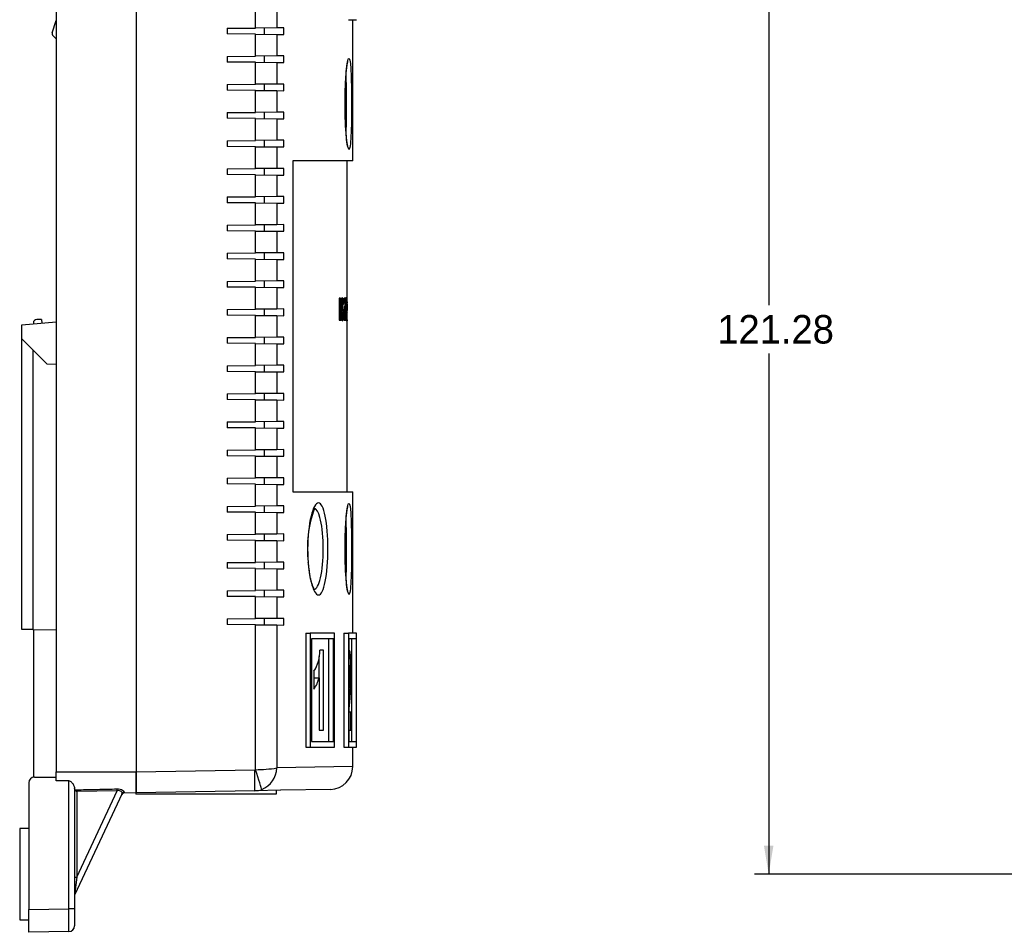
# Paper-space layout 'Layout1' of a CAD drawing. Header units: inches. Extents: x 1.7 to 20.7, y 1 to 14.6.
# Tile 1 of 12: x 1.7 to 6, y 5.4 to 9.4. Entities that reach past the tile are written whole.
import ezdxf
from ezdxf.enums import TextEntityAlignment as Align

# ---------------------------------------------------------------- set-up
doc = ezdxf.new("R2010")
doc.units = ezdxf.units.IN
doc.header["$MEASUREMENT"] = 0
for name, color, linetype in [('Default', 7, 'Continuous'), ('MH-BASE0.4', 7, 'Continuous'), ('MH-COVER0.6', 7, 'Continuous'), ('MODULE-DIN_TAB', 7, 'Continuous'), ('RJ11-RIGHT_ANGLE', 7, 'Continuous')]:
    doc.layers.add(name, color=color, linetype=linetype)
doc.styles.add('SEACAD_Solid_Edge_ANSI', font='seans.ttf')
doc.dimstyles.new('ANSI_(mm)', dxfattribs={"dimtxt": 0.125, "dimasz": 0.125, "dimexe": 0.0625, "dimexo": 0.0625, "dimgap": 0.0625, "dimtad": 0, "dimtih": 1, "dimtoh": 1, "dimlfac": 25.4, "dimdsep": 46, "dimtxsty": 'SEACAD_Solid_Edge_ANSI', "dimblk1": '_SE_FILLED', "dimblk2": '_SE_FILLED', "dimsah": 1, "dimcen": 0.0625, "dimadec": 0, "dimazin": 0, "dimtfac": 1, "dimtdec": 3, "dimtofl": 0, "dimtmove": 0, "dimatfit": 3, "dimfxl": 1, "dimtolj": 1, "dimarcsym": 0})

# ---------------------------------------------------------------- blocks, each defined once
blk = doc.blocks.new('SE1')
at = {"layer": 'MH-BASE0.4', "color": 7, "linetype": 'Continuous'}
for p, q in [((1.8402, 10.0022), (1.8402, 6.098)), ((1.8221, 9.3359), (1.8402, 9.3901)), ((1.8402, 9.3101), (1.8245, 9.3257)), ((1.6902, 8.057), (1.8402, 8.0701)), ((1.6902, 7.9951), (1.6902, 8.057)), ((1.6902, 6.7227), (1.6902, 7.9951)), ((1.6902, 7.9951), (1.7995, 7.8858)), ((1.7384, 7.9469), (1.7384, 6.7219)), ((1.7995, 7.8858), (1.8402, 7.8851)), ((1.7384, 6.7219), (1.6902, 6.7227)), ((1.7384, 6.7219), (1.8402, 6.7201)), ((1.8402, 6.098), (2.1902, 6.098)), ((1.8402, 6.0587), (1.8402, 6.098)), ((2.1902, 6.098), (2.1902, 6.0062)), ((1.7202, 6.0501), (1.7202, 5.4951)), ((1.7452, 6.0751), (1.8402, 6.0751)), ((1.8956, 6.0589), (1.8402, 6.0587)), ((1.8956, 5.4981), (1.8956, 6.0589)), ((1.9202, 6.0255), (1.9202, 5.4981)), ((1.9202, 6.0238), (1.9202, 6.0255)), ((2.1292, 6.0031), (1.9211, 5.5582)), ((1.922, 6.0194), (1.9302, 6.0114)), ((1.9302, 5.6366), (2.1073, 6.0153)), ((2.1073, 6.0153), (1.9302, 6.0114)), ((1.9302, 6.0114), (1.9302, 5.6366)), ((2.1073, 6.0153), (2.1071, 6.0233)), ((2.1902, 6.0062), (2.133, 6.0052)), ((2.1381, 6.0085), (2.1371, 6.0065)), ((1.6802, 5.8501), (1.6802, 5.4501)), ((1.7202, 5.8501), (1.6802, 5.8501)), ((1.9202, 5.6366), (1.9302, 5.6366)), ((1.9302, 5.6366), (1.9211, 5.5582)), ((1.7202, 5.4951), (1.8956, 5.4981)), ((1.7202, 5.3951), (1.7202, 5.4951)), ((1.9202, 5.4981), (1.8956, 5.4981)), ((1.9202, 5.4981), (1.9202, 5.4231)), ((1.6802, 5.4501), (1.7202, 5.4501)), ((1.8956, 5.3981), (1.7202, 5.3951))]:
    blk.add_line(p, q, dxfattribs=at)
for centre, radius, start, end in [((1.8316, 9.3328), 0.01, 161.5651, 225), ((1.7452, 6.0501), 0.025, 90, 180), ((1.9262, 6.0238), 0.00603, 179.268, 226.1635), ((2.1366, 5.9953), 0.01, 91, 154.9319), ((1.9302, 5.554), 0.01, 154.9319, 180), ((1.8952, 5.4231), 0.025, 271, 0)]:
    blk.add_arc(centre, radius, start, end, dxfattribs=at)
for centre, major_axis, ratio, start_param, end_param in [((2.1372, 5.9966), (-0.00906, 0.00424), 0.983396, 5.161023, 6.283185), ((2.1383, 5.9988), (-0.00906, 0.00424), 0.957741, 5.151152, 6.283185), ((1.8952, 5.4982), (0.0004, -0.1), 0.004362, 0.000057, 1.570549)]:
    blk.add_ellipse(centre, major_axis=major_axis, ratio=ratio, start_param=start_param, end_param=end_param, dxfattribs=at)
for points, knots in [([(1.8956, 6.0589), (1.8978, 6.059), (1.8999, 6.0583), (1.9036, 6.0562), (1.9053, 6.0549), (1.9097, 6.0506), (1.912, 6.0474), (1.9158, 6.041), (1.9174, 6.0377), (1.9195, 6.0314), (1.9202, 6.0284), (1.9202, 6.0255)], [0, 0, 0, 0, 0.125, 0.125, 0.25, 0.25, 0.5, 0.5, 0.75, 0.75, 1, 1, 1, 1]), ([(1.922, 6.0194), (1.9281, 6.0195), (1.9341, 6.0197), (1.9402, 6.0198), (1.9668, 6.0203), (1.9935, 6.0209), (2.0201, 6.0215), (2.0491, 6.0221), (2.0781, 6.0227), (2.1071, 6.0233)], [0, 0, 0, 0, 0.098002, 0.098002, 0.098002, 0.530082, 0.530082, 0.530082, 1, 1, 1, 1]), ([(2.1071, 6.0233), (2.1116, 6.0234), (2.1161, 6.023), (2.1243, 6.0211), (2.128, 6.0197), (2.1338, 6.0164), (2.136, 6.0145), (2.1384, 6.0112), (2.1387, 6.0097), (2.1381, 6.0085)], [0, 0, 0, 0, 0.25, 0.25, 0.5, 0.5, 0.75, 0.75, 1, 1, 1, 1]), ([(2.1292, 6.0031), (2.1298, 6.0043), (2.1298, 6.0057), (2.1285, 6.0088), (2.1273, 6.0105), (2.1234, 6.0135), (2.1206, 6.0148), (2.1143, 6.0159), (2.1107, 6.0159), (2.1073, 6.0153)], [0, 0, 0, 0, 0.25, 0.25, 0.5, 0.5, 0.75, 0.75, 1, 1, 1, 1]), ([(2.1283, 6.0009), (2.1285, 6.0014), (2.129, 6.0026), (2.1306, 6.004), (2.1321, 6.005), (2.133, 6.0052), (2.1331, 6.0053), (2.1331, 6.0053)], [0, 0, 0, 0, 0.0916892, 0.2627052, 0.4148774, 0.5626908, 0.6609577, 0.6609577, 0.6609577, 0.6609577])]:
    blk.add_open_spline(points, degree=3, knots=knots, dxfattribs=at)
blk.add_open_spline([(2.1371, 6.0065), (2.1366, 6.0056), (2.1347, 6.0052), (2.1316, 6.0052)], degree=3, dxfattribs=at)
at = {"layer": 'MH-COVER0.6', "color": 7, "linetype": 'Continuous'}
for p, q in [((2.1902, 10.0022), (2.1902, 6.0982)), ((2.7136, 9.3578), (2.7136, 9.9926)), ((2.8067, 9.9851), (2.8067, 9.3586)), ((3.1208, 9.3942), (3.1567, 9.3942)), ((3.1402, 8.7752), (3.1402, 9.3942)), ((2.5902, 9.3567), (2.7136, 9.3578)), ((2.5902, 9.3567), (2.5902, 9.3317)), ((2.7136, 9.3306), (2.5902, 9.3317)), ((2.8067, 9.3586), (2.7136, 9.3578)), ((2.7136, 9.2345), (2.7136, 9.3306)), ((2.7136, 9.3306), (2.8067, 9.3298)), ((2.7534, 9.3303), (2.7534, 9.3581)), ((2.8376, 9.3588), (2.8067, 9.3586)), ((2.8067, 9.3298), (2.8067, 9.2353)), ((2.8067, 9.3298), (2.8376, 9.3295)), ((2.8376, 9.3295), (2.8376, 9.3588)), ((2.5902, 9.2335), (2.7136, 9.2345)), ((2.5902, 9.2335), (2.5902, 9.2085)), ((2.7136, 9.2074), (2.5902, 9.2085)), ((2.8067, 9.2353), (2.7136, 9.2345)), ((2.7136, 9.1113), (2.7136, 9.2074)), ((2.7136, 9.2074), (2.8067, 9.2066)), ((2.7534, 9.207), (2.7534, 9.2349)), ((2.8376, 9.2356), (2.8067, 9.2353)), ((2.8067, 9.2066), (2.8067, 9.1121)), ((2.8067, 9.2066), (2.8376, 9.2063)), ((2.8376, 9.2063), (2.8376, 9.2356)), ((2.5902, 9.1102), (2.7136, 9.1113)), ((2.5902, 9.1102), (2.5902, 9.0852)), ((2.8067, 9.1121), (2.7136, 9.1113)), ((2.7534, 9.0838), (2.7534, 9.1116)), ((2.8376, 9.1124), (2.8067, 9.1121)), ((2.8376, 9.0831), (2.8376, 9.1124)), ((2.7136, 9.0841), (2.5902, 9.0852)), ((2.7136, 8.9881), (2.7136, 9.0841)), ((2.7136, 9.0841), (2.8067, 9.0833)), ((2.8067, 9.0833), (2.8067, 8.9889)), ((2.8067, 9.0833), (2.8376, 9.0831)), ((2.5902, 8.987), (2.7136, 8.9881)), ((2.5902, 8.987), (2.5902, 8.962)), ((2.8067, 8.9889), (2.7136, 8.9881)), ((2.7534, 8.9606), (2.7534, 8.9884)), ((2.8376, 8.9891), (2.8067, 8.9889)), ((2.8376, 8.9598), (2.8376, 8.9891)), ((2.7136, 8.9609), (2.5902, 8.962)), ((2.7136, 8.8648), (2.7136, 8.9609)), ((2.7136, 8.9609), (2.8067, 8.9601)), ((2.8067, 8.9601), (2.8067, 8.8656)), ((2.8067, 8.9601), (2.8376, 8.9598)), ((2.5902, 8.8637), (2.7136, 8.8648)), ((2.5902, 8.8637), (2.5902, 8.8387)), ((2.8067, 8.8656), (2.7136, 8.8648)), ((2.7534, 8.8373), (2.7534, 8.8652)), ((2.8376, 8.8659), (2.8067, 8.8656)), ((2.8376, 8.8366), (2.8376, 8.8659)), ((2.7136, 8.8377), (2.5902, 8.8387)), ((2.7136, 8.7416), (2.7136, 8.8377)), ((2.7136, 8.8377), (2.8067, 8.8368)), ((2.8067, 8.8368), (2.8067, 8.7424)), ((2.8067, 8.8368), (2.8376, 8.8366)), ((3.1402, 8.7752), (2.8772, 8.7752)), ((2.8772, 8.7752), (2.8772, 7.3252)), ((3.1152, 7.3252), (3.1152, 8.7752)), ((2.5902, 8.7405), (2.7136, 8.7416)), ((2.5902, 8.7405), (2.5902, 8.7155)), ((2.8067, 8.7424), (2.7136, 8.7416)), ((2.7534, 8.7141), (2.7534, 8.7419)), ((2.8376, 8.7427), (2.8067, 8.7424)), ((2.8376, 8.7133), (2.8376, 8.7427)), ((2.7136, 8.7144), (2.5902, 8.7155)), ((2.7136, 8.6183), (2.7136, 8.7144)), ((2.7136, 8.7144), (2.8067, 8.7136)), ((2.8067, 8.7136), (2.8067, 8.6192)), ((2.8067, 8.7136), (2.8376, 8.7133)), ((2.5902, 8.6173), (2.7136, 8.6183)), ((2.5902, 8.6173), (2.5902, 8.5923)), ((2.7136, 8.5912), (2.5902, 8.5923)), ((2.8067, 8.6192), (2.7136, 8.6183)), ((2.7136, 8.4951), (2.7136, 8.5912)), ((2.7136, 8.5912), (2.8067, 8.5904)), ((2.7534, 8.5908), (2.7534, 8.6187)), ((2.8376, 8.6194), (2.8067, 8.6192)), ((2.8067, 8.5904), (2.8067, 8.4959)), ((2.8067, 8.5904), (2.8376, 8.5901)), ((2.8376, 8.5901), (2.8376, 8.6194)), ((2.5902, 8.494), (2.7136, 8.4951)), ((2.5902, 8.494), (2.5902, 8.469)), ((2.7136, 8.4679), (2.5902, 8.469)), ((2.8067, 8.4959), (2.7136, 8.4951)), ((2.7136, 8.3719), (2.7136, 8.4679)), ((2.7136, 8.4679), (2.8067, 8.4671)), ((2.7534, 8.4676), (2.7534, 8.4954)), ((2.8376, 8.4962), (2.8067, 8.4959)), ((2.8067, 8.4671), (2.8067, 8.3727)), ((2.8067, 8.4671), (2.8376, 8.4669)), ((2.8376, 8.4669), (2.8376, 8.4962)), ((2.8376, 8.3729), (2.8067, 8.3727)), ((2.8376, 8.3436), (2.8376, 8.3729)), ((2.5902, 8.3708), (2.7136, 8.3719)), ((2.5902, 8.3708), (2.5902, 8.3458)), ((2.7136, 8.3447), (2.5902, 8.3458)), ((2.8067, 8.3727), (2.7136, 8.3719)), ((2.7136, 8.2486), (2.7136, 8.3447)), ((2.7136, 8.3447), (2.8067, 8.3439)), ((2.7534, 8.3444), (2.7534, 8.3722)), ((2.8067, 8.3439), (2.8067, 8.2494)), ((2.8067, 8.3439), (2.8376, 8.3436)), ((2.5902, 8.2475), (2.7136, 8.2486)), ((2.5902, 8.2475), (2.5902, 8.2225)), ((2.8067, 8.2494), (2.7136, 8.2486)), ((2.7534, 8.2211), (2.7534, 8.249)), ((2.8376, 8.2497), (2.8067, 8.2494)), ((2.8376, 8.2204), (2.8376, 8.2497)), ((2.7136, 8.2215), (2.5902, 8.2225)), ((2.7136, 8.1254), (2.7136, 8.2215)), ((2.7136, 8.2215), (2.8067, 8.2207)), ((2.8067, 8.2207), (2.8067, 8.1262)), ((2.8067, 8.2207), (2.8376, 8.2204)), ((3.0809, 8.1736), (3.0809, 8.0768)), ((3.0848, 8.1736), (3.0809, 8.1736)), ((3.0862, 8.1147), (3.0848, 8.1736)), ((3.0877, 8.1736), (3.0862, 8.1147)), ((3.0912, 8.1736), (3.0877, 8.1736)), ((3.0912, 8.0768), (3.0912, 8.1736)), ((3.0957, 8.1572), (3.0929, 8.1572)), ((3.1076, 8.1736), (3.103, 8.1736)), ((3.103, 8.1736), (3.103, 8.153)), ((3.1076, 8.1543), (3.1076, 8.1736)), ((3.1131, 8.1736), (3.112, 8.0768)), ((3.1145, 8.0768), (3.1138, 8.1736)), ((2.5902, 8.1243), (2.7136, 8.1254)), ((2.5902, 8.1243), (2.5902, 8.0993)), ((2.8067, 8.1262), (2.7136, 8.1254)), ((2.7534, 8.0979), (2.7534, 8.1257)), ((2.8376, 8.1265), (2.8067, 8.1262)), ((2.8376, 8.0971), (2.8376, 8.1265)), ((3.0809, 8.1506), (3.0833, 8.1506)), ((3.0833, 8.0768), (3.0833, 8.1506)), ((3.0833, 8.1506), (3.0852, 8.0768)), ((3.0841, 8.1147), (3.0862, 8.1147)), ((3.0872, 8.1506), (3.089, 8.1506)), ((3.0873, 8.0768), (3.089, 8.1506)), ((3.089, 8.1506), (3.089, 8.0768)), ((3.0968, 8.1463), (3.0989, 8.1463)), ((3.0969, 8.1447), (3.0989, 8.1463)), ((3.1023, 8.1225), (3.0997, 8.1225)), ((3.0997, 8.1225), (3.0997, 8.1018)), ((3.1023, 8.1018), (3.1023, 8.1225)), ((3.1058, 8.153), (3.1026, 8.0968)), ((3.103, 8.153), (3.1058, 8.153)), ((3.1033, 8.1543), (3.1076, 8.1543)), ((3.1048, 8.0976), (3.1076, 8.1543)), ((3.1103, 8.1528), (3.1058, 8.1528)), ((3.1109, 8.1391), (3.1118, 8.145)), ((3.1119, 8.1085), (3.111, 8.1164)), ((3.1135, 8.1485), (3.1132, 8.1137)), ((3.1137, 8.1137), (3.1135, 8.1485)), ((3.1151, 8.1447), (3.1152, 8.1463)), ((2.7136, 8.0982), (2.5902, 8.0993)), ((2.7136, 8.0021), (2.7136, 8.0982)), ((2.7136, 8.0982), (2.8067, 8.0974)), ((2.8067, 8.0974), (2.8067, 8.003)), ((2.8067, 8.0974), (2.8376, 8.0971)), ((3.0809, 8.0768), (3.0833, 8.0768)), ((3.0852, 8.0768), (3.0873, 8.0768)), ((3.089, 8.0768), (3.0912, 8.0768)), ((3.0947, 8.1106), (3.0924, 8.1088)), ((3.0927, 8.0942), (3.096, 8.0942)), ((3.0997, 8.1018), (3.1023, 8.1018)), ((3.1026, 8.0968), (3.1026, 8.0768)), ((3.1026, 8.0768), (3.1077, 8.0768)), ((3.1033, 8.0976), (3.1048, 8.0976)), ((3.1077, 8.0976), (3.1048, 8.0976)), ((3.1077, 8.0768), (3.1077, 8.0976)), ((3.1085, 8.0976), (3.1102, 8.0976)), ((3.1129, 8.0768), (3.113, 8.0928)), ((3.1138, 8.0928), (3.1139, 8.0768)), ((3.1149, 8.1106), (3.1145, 8.1088)), ((2.5902, 8.0011), (2.7136, 8.0021)), ((2.5902, 8.0011), (2.5902, 7.9761)), ((2.8067, 8.003), (2.7136, 8.0021)), ((2.7534, 7.9746), (2.7534, 8.0025)), ((2.8376, 8.0032), (2.8067, 8.003)), ((2.8376, 7.9739), (2.8376, 8.0032)), ((2.7136, 7.975), (2.5902, 7.9761)), ((2.7136, 7.8789), (2.7136, 7.975)), ((2.7136, 7.975), (2.8067, 7.9742)), ((2.8067, 7.9742), (2.8067, 7.8797)), ((2.8067, 7.9742), (2.8376, 7.9739)), ((2.5902, 7.8778), (2.7136, 7.8789)), ((2.5902, 7.8778), (2.5902, 7.8528)), ((2.8067, 7.8797), (2.7136, 7.8789)), ((2.7534, 7.8514), (2.7534, 7.8793)), ((2.8376, 7.88), (2.8067, 7.8797)), ((2.8376, 7.8507), (2.8376, 7.88)), ((2.7136, 7.8518), (2.5902, 7.8528)), ((2.7136, 7.7557), (2.7136, 7.8518)), ((2.7136, 7.8518), (2.8067, 7.8509)), ((2.8067, 7.8509), (2.8067, 7.7565)), ((2.8067, 7.8509), (2.8376, 7.8507)), ((2.5902, 7.7546), (2.7136, 7.7557)), ((2.5902, 7.7546), (2.5902, 7.7296)), ((2.7136, 7.7285), (2.5902, 7.7296)), ((2.8067, 7.7565), (2.7136, 7.7557)), ((2.7136, 7.6324), (2.7136, 7.7285)), ((2.7136, 7.7285), (2.8067, 7.7277)), ((2.7534, 7.7282), (2.7534, 7.756)), ((2.8376, 7.7568), (2.8067, 7.7565)), ((2.8067, 7.7277), (2.8067, 7.6332)), ((2.8067, 7.7277), (2.8376, 7.7274)), ((2.8376, 7.7274), (2.8376, 7.7568)), ((2.5902, 7.6314), (2.7136, 7.6324)), ((2.5902, 7.6314), (2.5902, 7.6064)), ((2.7136, 7.6053), (2.5902, 7.6064)), ((2.8067, 7.6332), (2.7136, 7.6324)), ((2.7136, 7.5092), (2.7136, 7.6053)), ((2.7136, 7.6053), (2.8067, 7.6045)), ((2.7534, 7.6049), (2.7534, 7.6328)), ((2.8376, 7.6335), (2.8067, 7.6332)), ((2.8067, 7.6045), (2.8067, 7.51)), ((2.8067, 7.6045), (2.8376, 7.6042)), ((2.8376, 7.6042), (2.8376, 7.6335)), ((2.8067, 7.51), (2.7136, 7.5092)), ((2.8376, 7.5103), (2.8067, 7.51)), ((2.8376, 7.481), (2.8376, 7.5103)), ((2.5902, 7.5081), (2.7136, 7.5092)), ((2.5902, 7.5081), (2.5902, 7.4831)), ((2.7136, 7.482), (2.5902, 7.4831)), ((2.7136, 7.386), (2.7136, 7.482)), ((2.7136, 7.482), (2.8067, 7.4812)), ((2.7534, 7.4817), (2.7534, 7.5095)), ((2.8067, 7.4812), (2.8067, 7.3868)), ((2.8067, 7.4812), (2.8376, 7.481)), ((2.5902, 7.3849), (2.7136, 7.386)), ((2.5902, 7.3849), (2.5902, 7.3599)), ((2.8067, 7.3868), (2.7136, 7.386)), ((2.7534, 7.3585), (2.7534, 7.3863)), ((2.8376, 7.387), (2.8067, 7.3868)), ((2.8376, 7.3577), (2.8376, 7.387)), ((2.7136, 7.3588), (2.5902, 7.3599)), ((2.7136, 7.2627), (2.7136, 7.3588)), ((2.7136, 7.3588), (2.8067, 7.358)), ((2.8067, 7.358), (2.8067, 7.2635)), ((2.8067, 7.358), (2.8376, 7.3577)), ((2.8772, 7.3252), (3.1402, 7.3252)), ((3.1402, 6.7062), (3.1402, 7.3252)), ((2.5902, 7.2616), (2.7136, 7.2627)), ((2.5902, 7.2616), (2.5902, 7.2366)), ((2.8067, 7.2635), (2.7136, 7.2627)), ((2.7534, 7.2352), (2.7534, 7.2631)), ((2.8376, 7.2638), (2.8067, 7.2635)), ((2.8376, 7.2345), (2.8376, 7.2638)), ((2.7136, 7.2356), (2.5902, 7.2366)), ((2.7136, 7.1395), (2.7136, 7.2356)), ((2.7136, 7.2356), (2.8067, 7.2348)), ((2.8067, 7.2348), (2.8067, 7.1403)), ((2.8067, 7.2348), (2.8376, 7.2345)), ((2.5902, 7.1384), (2.7136, 7.1395)), ((2.5902, 7.1384), (2.5902, 7.1134)), ((2.8067, 7.1403), (2.7136, 7.1395)), ((2.7534, 7.112), (2.7534, 7.1398)), ((2.8376, 7.1406), (2.8067, 7.1403)), ((2.8376, 7.1112), (2.8376, 7.1406)), ((2.7136, 7.1123), (2.5902, 7.1134)), ((2.7136, 7.0162), (2.7136, 7.1123)), ((2.7136, 7.1123), (2.8067, 7.1115)), ((2.8067, 7.1115), (2.8067, 7.0171)), ((2.8067, 7.1115), (2.8376, 7.1112)), ((2.5902, 7.0152), (2.7136, 7.0162)), ((2.5902, 7.0152), (2.5902, 6.9902)), ((2.8067, 7.0171), (2.7136, 7.0162)), ((2.7534, 6.9887), (2.7534, 7.0166)), ((2.8376, 7.0173), (2.8067, 7.0171)), ((2.8376, 6.988), (2.8376, 7.0173)), ((2.7136, 6.9891), (2.5902, 6.9902)), ((2.7136, 6.893), (2.7136, 6.9891)), ((2.7136, 6.9891), (2.8067, 6.9883)), ((2.8067, 6.9883), (2.8067, 6.8938)), ((2.8067, 6.9883), (2.8376, 6.988)), ((2.5902, 6.8919), (2.7136, 6.893)), ((2.5902, 6.8919), (2.5902, 6.8669)), ((2.7136, 6.8659), (2.5902, 6.8669)), ((2.8067, 6.8938), (2.7136, 6.893)), ((2.7136, 6.7698), (2.7136, 6.8659)), ((2.7136, 6.8659), (2.8067, 6.865)), ((2.7534, 6.8655), (2.7534, 6.8934)), ((2.8376, 6.8941), (2.8067, 6.8938)), ((2.8067, 6.865), (2.8067, 6.7706)), ((2.8067, 6.865), (2.8376, 6.8648)), ((2.8376, 6.8648), (2.8376, 6.8941)), ((2.5902, 6.7687), (2.7136, 6.7698)), ((2.5902, 6.7687), (2.5902, 6.7437)), ((2.7136, 6.7426), (2.5902, 6.7437)), ((2.8067, 6.7706), (2.7136, 6.7698)), ((2.7136, 6.1077), (2.7136, 6.7426)), ((2.7136, 6.7426), (2.8067, 6.7418)), ((2.7534, 6.7423), (2.7534, 6.7701)), ((2.8376, 6.7708), (2.8067, 6.7706)), ((2.8067, 6.7418), (2.8067, 6.1153)), ((2.8067, 6.7418), (2.8376, 6.7415)), ((2.8376, 6.7415), (2.8376, 6.7708)), ((2.9338, 6.7062), (2.9532, 6.7062)), ((2.9338, 6.7062), (2.9338, 6.2062)), ((2.9532, 6.7062), (2.9532, 6.2062)), ((3.06, 6.7062), (2.9532, 6.7062)), ((3.06, 6.2062), (3.06, 6.7062)), ((3.1009, 6.7062), (3.1208, 6.7062)), ((3.1009, 6.7062), (3.1009, 6.2062)), ((3.1208, 6.7062), (3.1208, 6.2062)), ((3.1567, 6.7062), (3.1208, 6.7062)), ((3.1567, 6.2062), (3.1567, 6.7062)), ((3.0556, 6.6812), (2.9594, 6.6812)), ((2.9594, 6.6812), (2.9594, 6.2312)), ((3.0359, 6.2312), (3.0359, 6.6812)), ((3.0556, 6.2312), (3.0556, 6.6812)), ((3.1558, 6.6812), (3.1235, 6.6812)), ((3.1235, 6.6812), (3.1235, 6.2312)), ((3.1358, 6.2312), (3.1358, 6.6812)), ((3.1558, 6.2312), (3.1558, 6.6812)), ((2.9925, 6.5117), (2.9925, 6.604)), ((3.0121, 6.6312), (2.9959, 6.6312)), ((3.0121, 6.2812), (3.0121, 6.6312)), ((2.97, 6.5389), (2.97, 6.4607)), ((2.9726, 6.5106), (2.9922, 6.5106)), ((2.9922, 6.5106), (2.9922, 6.2812)), ((3.1323, 6.3595), (3.1232, 6.3595)), ((3.1323, 6.2812), (3.1323, 6.3595)), ((2.9922, 6.2812), (3.0121, 6.2812)), ((3.1235, 6.2812), (3.1323, 6.2812)), ((2.9594, 6.2312), (3.0556, 6.2312)), ((3.1235, 6.2312), (3.1558, 6.2312)), ((2.9338, 6.2062), (2.9532, 6.2062)), ((2.9532, 6.2062), (3.06, 6.2062)), ((3.1009, 6.2062), (3.1208, 6.2062)), ((3.1208, 6.2062), (3.1567, 6.2062)), ((3.1402, 6.121), (3.1402, 6.2062)), ((2.1902, 6.0982), (2.7109, 6.1073)), ((2.1902, 6.0062), (2.1902, 6.0982)), ((2.7109, 6.1073), (2.7136, 6.1077)), ((3.1402, 6.121), (2.8067, 6.1153)), ((2.7109, 6.0153), (2.1902, 6.0062)), ((2.8236, 6.0172), (2.7109, 6.0153)), ((2.8252, 6.0173), (2.8236, 6.0172)), ((2.8252, 6.0173), (2.8236, 6.0172)), ((3.0419, 6.0211), (2.8252, 6.0173))]:
    blk.add_line(p, q, dxfattribs=at)
for centre, radius, start, end in [((3.9352, 8.1164), 0.8212, 177.1536, 182.8752), ((2.5688, 8.1347), 0.5477, 355.7598, 4.2446), ((3.428, 7.0801), 0.4869, 159.0468, 187.5275), ((2.8199, 6.6308), 0.1761, 328.5468, 0.123), ((2.8549, 6.5416), 0.1408, 324.8894, 347.254), ((2.8388, 6.5399), 0.137, 343.7408, 347.6217), ((2.7117, 6.7066), 0.5989, 270.1835, 279.1288), ((2.7038, 6.1169), 0.1029, 291.3651, 359.1404), ((3.0402, 6.121), 0.1, 271, 359.9984), ((2.7094, 6.1068), 0.0915, 270.9648, 290.4233)]:
    blk.add_arc(centre, radius, start, end, dxfattribs=at)
for centre, major_axis, ratio, start_param, end_param in [((2.7093, 6.1073), (0.0016, -0.092), 0.01745, 0, 1.570492), ((2.712, 6.1077), (0.0293, -0.0872), 0.016544, 0.101532, 1.565238)]:
    blk.add_ellipse(centre, major_axis=major_axis, ratio=ratio, start_param=start_param, end_param=end_param, dxfattribs=at)
for points, knots in [([(3.1062, 9.0045), (3.1057, 9.0571), (3.1074, 9.1108), (3.1138, 9.1917), (3.1182, 9.2185), (3.126, 9.2293), (3.1293, 9.2138), (3.1323, 9.1662), (3.1331, 9.1487), (3.1336, 9.1293)], [0, 0, 0, 0, 0.125, 0.125, 0.25, 0.25, 0.375, 0.375, 0.4292634, 0.4292634, 0.4292634, 0.4292634]), ([(3.1072, 8.9645), (3.1072, 8.9671), (3.107, 8.9735), (3.1067, 8.9854), (3.1064, 8.9993), (3.1063, 9.0135), (3.1063, 9.0279), (3.1064, 9.0424), (3.1065, 9.0568), (3.1068, 9.0711), (3.1072, 9.085), (3.1077, 9.0986), (3.1083, 9.1116), (3.1089, 9.1241), (3.1097, 9.1359), (3.1105, 9.1473), (3.1113, 9.158), (3.1123, 9.1681), (3.1133, 9.1774), (3.1143, 9.1858), (3.1153, 9.1932), (3.1163, 9.1995), (3.1172, 9.2045), (3.1179, 9.2081), (3.1185, 9.2104), (3.1189, 9.2117), (3.119, 9.212), (3.119, 9.212)], [0, 0, 0, 0, 0.0197058, 0.0571123, 0.094752, 0.1327205, 0.1709635, 0.2094077, 0.2479647, 0.2865178, 0.3249496, 0.3631654, 0.4010835, 0.438653, 0.4760559, 0.5137113, 0.5517354, 0.5900004, 0.628336, 0.6664755, 0.704164, 0.7410913, 0.7768593, 0.8069103, 0.8353541, 0.8605467, 0.8801416, 0.8801416, 0.8801416, 0.8801416]), ([(3.1107, 8.9008), (3.1109, 8.9052), (3.1112, 8.9099), (3.113, 8.9506), (3.1135, 8.9978), (3.1131, 9.083), (3.1123, 9.1213), (3.1107, 9.1496)], [0.3579982, 0.3579982, 0.3579982, 0.3579982, 0.375, 0.375, 0.5, 0.5, 0.609368, 0.609368, 0.609368, 0.609368]), ([(3.1336, 9.1293), (3.1343, 9.104), (3.1347, 9.0754), (3.135, 9.0011), (3.1346, 8.9546), (3.1335, 8.9167)], [0.4292634, 0.4292634, 0.4292634, 0.4292634, 0.5, 0.5, 0.6077987, 0.6077987, 0.6077987, 0.6077987]), ([(3.1335, 8.9167), (3.1333, 8.9106), (3.1331, 8.9048), (3.1313, 8.8587), (3.1287, 8.8319), (3.1215, 8.821), (3.1171, 8.8371), (3.1096, 8.9026), (3.1068, 8.9518), (3.1062, 9.0045)], [0.6077987, 0.6077987, 0.6077987, 0.6077987, 0.625, 0.625, 0.75, 0.75, 0.875, 0.875, 1, 1, 1, 1]), ([(3.119, 8.8386), (3.119, 8.8386), (3.1189, 8.8388), (3.1186, 8.8398), (3.1181, 8.8418), (3.1174, 8.8449), (3.1166, 8.8491), (3.1157, 8.8545), (3.1147, 8.861), (3.1138, 8.8685), (3.1128, 8.8771), (3.1119, 8.8866), (3.111, 8.8969), (3.1101, 8.9081), (3.1093, 8.9199), (3.1086, 8.9324), (3.108, 8.9452), (3.1075, 8.9563), (3.1073, 8.9624), (3.1072, 8.9645)], [0.1788948, 0.1788948, 0.1788948, 0.1788948, 0.2024618, 0.2373964, 0.2773178, 0.3216975, 0.3695306, 0.4196744, 0.4714014, 0.5247116, 0.5793855, 0.6350475, 0.6913981, 0.748184, 0.8051864, 0.8621869, 0.9190165, 0.9755737, 1, 1, 1, 1]), ([(3.0924, 8.1088), (3.0924, 8.1072), (3.0924, 8.1058), (3.0924, 8.1033), (3.0924, 8.1027), (3.0925, 8.0992), (3.0926, 8.0968), (3.0928, 8.0923), (3.0928, 8.0903), (3.0931, 8.0862), (3.0933, 8.0841), (3.0936, 8.0806), (3.094, 8.0788), (3.0945, 8.0769), (3.0947, 8.0764), (3.0951, 8.0758), (3.0952, 8.0756), (3.0954, 8.0754), (3.0955, 8.0753), (3.0959, 8.0752), (3.0961, 8.0752), (3.0963, 8.0753), (3.0964, 8.0754), (3.0966, 8.0756), (3.0967, 8.0757), (3.097, 8.0762), (3.0972, 8.0767), (3.0975, 8.0781), (3.0977, 8.0787), (3.0982, 8.0821), (3.0984, 8.085), (3.0989, 8.093), (3.099, 8.0975), (3.0992, 8.1071), (3.0992, 8.1121), (3.0989, 8.1217), (3.0987, 8.126), (3.0983, 8.1304), (3.0982, 8.132), (3.098, 8.1335), (3.0979, 8.134), (3.0977, 8.135), (3.0976, 8.1356), (3.0974, 8.1367), (3.0972, 8.1374), (3.0969, 8.1385), (3.0968, 8.1388), (3.0967, 8.1393), (3.0967, 8.1395), (3.0966, 8.1398), (3.0965, 8.14), (3.0964, 8.1402), (3.0964, 8.1404), (3.0962, 8.141), (3.096, 8.1414), (3.0957, 8.1424), (3.0956, 8.1426), (3.0952, 8.1441), (3.0952, 8.1445), (3.095, 8.1462), (3.095, 8.1471), (3.0949, 8.1507), (3.095, 8.1536), (3.0953, 8.1563), (3.0955, 8.1571), (3.0959, 8.1572), (3.096, 8.157), (3.0964, 8.1553), (3.0966, 8.1536), (3.0968, 8.1496), (3.0968, 8.1475), (3.0969, 8.1447)], [0, 0, 0, 0, 0.015625, 0.015625, 0.03125, 0.03125, 0.0625, 0.0625, 0.09375, 0.09375, 0.125, 0.125, 0.1875, 0.1875, 0.21875, 0.21875, 0.234375, 0.234375, 0.25, 0.25, 0.28125, 0.28125, 0.296875, 0.296875, 0.3125, 0.3125, 0.34375, 0.34375, 0.375, 0.375, 0.4375, 0.4375, 0.5, 0.5, 0.5625, 0.5625, 0.625, 0.625, 0.65625, 0.65625, 0.671875, 0.671875, 0.6875, 0.6875, 0.71875, 0.71875, 0.734375, 0.734375, 0.742188, 0.742188, 0.75, 0.75, 0.765625, 0.765625, 0.78125, 0.78125, 0.8125, 0.8125, 0.828125, 0.828125, 0.84375, 0.84375, 0.875, 0.875, 0.90625, 0.90625, 0.9375, 0.9375, 0.96875, 0.96875, 1, 1, 1, 1]), ([(3.0989, 8.1463), (3.0989, 8.1495), (3.0988, 8.1519), (3.0988, 8.1542), (3.0988, 8.1558), (3.0987, 8.158), (3.0987, 8.1591), (3.0984, 8.1643), (3.0982, 8.1677), (3.0978, 8.1707), (3.0977, 8.171), (3.0976, 8.1718), (3.0975, 8.1722), (3.0973, 8.1732), (3.0971, 8.1737), (3.0966, 8.175), (3.0962, 8.1753), (3.0955, 8.175), (3.0953, 8.1749), (3.0949, 8.1743), (3.0948, 8.1739), (3.0945, 8.1732), (3.0944, 8.1728), (3.0942, 8.172), (3.0941, 8.1715), (3.0939, 8.1701), (3.0937, 8.1689), (3.0932, 8.1648), (3.093, 8.1608), (3.0927, 8.1516), (3.0926, 8.1468), (3.0928, 8.1372), (3.093, 8.1329), (3.0933, 8.1285), (3.0934, 8.1279), (3.0935, 8.1266), (3.0936, 8.1259), (3.0939, 8.124), (3.094, 8.1228), (3.0944, 8.1212), (3.0944, 8.1208), (3.0946, 8.12), (3.0947, 8.1196), (3.0949, 8.1189), (3.095, 8.1186), (3.0951, 8.118), (3.0952, 8.1176), (3.0956, 8.1166), (3.0957, 8.1161), (3.0961, 8.115), (3.0963, 8.1142), (3.0966, 8.1126), (3.0968, 8.1113), (3.097, 8.1078), (3.0971, 8.1052), (3.097, 8.1003), (3.0969, 8.0984), (3.0967, 8.0959), (3.0966, 8.0956), (3.0964, 8.0948), (3.0963, 8.0945), (3.096, 8.094), (3.0958, 8.0942), (3.0955, 8.0951), (3.0953, 8.0962), (3.095, 8.0993), (3.0949, 8.1012), (3.0947, 8.1059), (3.0947, 8.1076), (3.0947, 8.1106)], [0, 0, 0, 0, 0.03125, 0.03125, 0.046875, 0.046875, 0.0625, 0.0625, 0.125, 0.125, 0.140625, 0.140625, 0.15625, 0.15625, 0.1875, 0.1875, 0.25, 0.25, 0.28125, 0.28125, 0.3125, 0.3125, 0.328125, 0.328125, 0.34375, 0.34375, 0.375, 0.375, 0.4375, 0.4375, 0.5, 0.5, 0.5625, 0.5625, 0.578125, 0.578125, 0.59375, 0.59375, 0.625, 0.625, 0.640625, 0.640625, 0.65625, 0.65625, 0.671875, 0.671875, 0.6875, 0.6875, 0.71875, 0.71875, 0.75, 0.75, 0.78125, 0.78125, 0.8125, 0.8125, 0.84375, 0.84375, 0.859375, 0.859375, 0.875, 0.875, 0.90625, 0.90625, 0.9375, 0.9375, 0.96875, 0.96875, 1, 1, 1, 1]), ([(3.1118, 8.145), (3.1118, 8.1472), (3.1118, 8.1476), (3.1118, 8.1505), (3.1118, 8.1517), (3.1117, 8.1557), (3.1117, 8.158), (3.1115, 8.1628), (3.1115, 8.1649), (3.1113, 8.1684), (3.1112, 8.17), (3.111, 8.1722), (3.1109, 8.173), (3.1107, 8.1743), (3.1106, 8.1748), (3.1104, 8.1752), (3.1103, 8.1752), (3.11, 8.175), (3.1099, 8.1748), (3.1096, 8.1732), (3.1094, 8.1715), (3.109, 8.1671), (3.1089, 8.1653), (3.1087, 8.1614), (3.1086, 8.1589), (3.1084, 8.1525), (3.1083, 8.1476), (3.1082, 8.1393), (3.1082, 8.1363), (3.1082, 8.1301), (3.1082, 8.1266), (3.1082, 8.1108), (3.1083, 8.1007), (3.1088, 8.0885), (3.1088, 8.0866), (3.109, 8.0828), (3.1092, 8.081), (3.1094, 8.0789), (3.1095, 8.078), (3.1096, 8.0769), (3.1097, 8.0766), (3.1098, 8.076), (3.1099, 8.0758), (3.1101, 8.0754), (3.1102, 8.0752), (3.1104, 8.0752), (3.1104, 8.0752), (3.1105, 8.0753), (3.1106, 8.0754), (3.1109, 8.0762), (3.1111, 8.0777), (3.1114, 8.0834), (3.1116, 8.0876), (3.1117, 8.0936), (3.1117, 8.0949), (3.1117, 8.0968), (3.1118, 8.0975), (3.1118, 8.0988), (3.1118, 8.0997), (3.1118, 8.102), (3.1118, 8.1047), (3.1119, 8.1085)], [0, 0, 0, 0, 0.015625, 0.015625, 0.03125, 0.03125, 0.0625, 0.0625, 0.09375, 0.09375, 0.125, 0.125, 0.15625, 0.15625, 0.1875, 0.1875, 0.21875, 0.21875, 0.25, 0.25, 0.3125, 0.3125, 0.34375, 0.34375, 0.375, 0.375, 0.4375, 0.4375, 0.46875, 0.46875, 0.5, 0.5, 0.625, 0.625, 0.65625, 0.65625, 0.6875, 0.6875, 0.71875, 0.71875, 0.734375, 0.734375, 0.75, 0.75, 0.78125, 0.78125, 0.796875, 0.796875, 0.8125, 0.8125, 0.875, 0.875, 0.9375, 0.9375, 0.953125, 0.953125, 0.960938, 0.960938, 0.96875, 0.96875, 1, 1, 1, 1]), ([(3.111, 8.1164), (3.111, 8.1133), (3.1109, 8.1111), (3.1109, 8.1075), (3.1109, 8.106), (3.1108, 8.1037), (3.1108, 8.1027), (3.1107, 8.1002), (3.1106, 8.0988), (3.1104, 8.0975), (3.1103, 8.0975), (3.1101, 8.098), (3.1099, 8.0989), (3.1098, 8.1019), (3.1097, 8.104), (3.1096, 8.1078), (3.1096, 8.1085), (3.1096, 8.1107), (3.1096, 8.1119), (3.1095, 8.1159), (3.1095, 8.1189), (3.1095, 8.1292), (3.1095, 8.1343), (3.1096, 8.1395), (3.1096, 8.1412), (3.1097, 8.1437), (3.1097, 8.1448), (3.1098, 8.1478), (3.1099, 8.1498), (3.1102, 8.1533), (3.1104, 8.1534), (3.1107, 8.1503), (3.1108, 8.1485), (3.1109, 8.1454), (3.1109, 8.1443), (3.1109, 8.1416), (3.1109, 8.1412), (3.1109, 8.1391)], [0, 0, 0, 0, 0.0625, 0.0625, 0.09375, 0.09375, 0.125, 0.125, 0.1875, 0.1875, 0.25, 0.25, 0.3125, 0.3125, 0.375, 0.375, 0.40625, 0.40625, 0.4375, 0.4375, 0.5, 0.5, 0.625, 0.625, 0.65625, 0.65625, 0.6875, 0.6875, 0.75, 0.75, 0.875, 0.875, 0.9375, 0.9375, 0.96875, 0.96875, 1, 1, 1, 1]), ([(2.9425, 7.0548), (2.9411, 7.1085), (2.9456, 7.1633), (2.9621, 7.2443), (2.9739, 7.2706), (2.9971, 7.2811), (3.0082, 7.2657), (3.0247, 7.1989), (3.0298, 7.1487), (3.0318, 7.0426), (3.0287, 6.9873), (3.0156, 6.9058), (3.0056, 6.8795), (2.9829, 6.8694), (2.9706, 6.8855), (2.951, 6.9513), (2.9439, 7.0011), (2.9425, 7.0548)], [0, 0, 0, 0, 0.125, 0.125, 0.25, 0.25, 0.375, 0.375, 0.5, 0.5, 0.625, 0.625, 0.75, 0.75, 0.875, 0.875, 1, 1, 1, 1]), ([(2.9716, 6.8982), (2.9725, 6.8983), (2.9734, 6.8985), (2.9854, 6.9032), (2.9954, 6.9258), (3.0085, 6.9979), (3.0115, 7.0462), (3.0096, 7.1395), (3.0045, 7.184), (2.9898, 7.2371), (2.9811, 7.2507), (2.9717, 7.2521)], [0.2400967, 0.2400967, 0.2400967, 0.2400967, 0.25, 0.25, 0.375, 0.375, 0.5, 0.5, 0.625, 0.625, 0.7282608, 0.7282608, 0.7282608, 0.7282608]), ([(3.1062, 7.0545), (3.1057, 7.1071), (3.1074, 7.1608), (3.1138, 7.2417), (3.1182, 7.2685), (3.126, 7.2793), (3.1293, 7.2638), (3.1323, 7.2162), (3.1331, 7.1987), (3.1336, 7.1793)], [0, 0, 0, 0, 0.125, 0.125, 0.25, 0.25, 0.375, 0.375, 0.4292634, 0.4292634, 0.4292634, 0.4292634]), ([(3.1072, 7.0145), (3.1072, 7.0171), (3.107, 7.0235), (3.1067, 7.0354), (3.1064, 7.0493), (3.1063, 7.0635), (3.1063, 7.0779), (3.1064, 7.0924), (3.1065, 7.1068), (3.1068, 7.1211), (3.1072, 7.135), (3.1077, 7.1486), (3.1083, 7.1616), (3.1089, 7.1741), (3.1097, 7.1859), (3.1105, 7.1973), (3.1113, 7.208), (3.1123, 7.2181), (3.1133, 7.2274), (3.1143, 7.2358), (3.1153, 7.2432), (3.1163, 7.2495), (3.1172, 7.2545), (3.1179, 7.2581), (3.1185, 7.2604), (3.1189, 7.2617), (3.119, 7.262), (3.119, 7.262)], [0, 0, 0, 0, 0.0197058, 0.0571123, 0.094752, 0.1327205, 0.1709635, 0.2094077, 0.2479647, 0.2865178, 0.3249496, 0.3631654, 0.4010835, 0.438653, 0.4760559, 0.5137113, 0.5517354, 0.5900004, 0.628336, 0.6664755, 0.704164, 0.7410913, 0.7768593, 0.8069103, 0.8353541, 0.8605467, 0.8801416, 0.8801416, 0.8801416, 0.8801416]), ([(3.1107, 6.9507), (3.1109, 6.9551), (3.1112, 6.9598), (3.113, 7.0006), (3.1135, 7.0478), (3.1131, 7.133), (3.1123, 7.1713), (3.1107, 7.1996)], [0.3578105, 0.3578105, 0.3578105, 0.3578105, 0.375, 0.375, 0.5, 0.5, 0.6093663, 0.6093663, 0.6093663, 0.6093663]), ([(3.1336, 7.1793), (3.1343, 7.154), (3.1347, 7.1254), (3.135, 7.0511), (3.1346, 7.0046), (3.1335, 6.9667)], [0.4292634, 0.4292634, 0.4292634, 0.4292634, 0.5, 0.5, 0.6077987, 0.6077987, 0.6077987, 0.6077987]), ([(3.1335, 6.9667), (3.1333, 6.9606), (3.1331, 6.9548), (3.1313, 6.9087), (3.1287, 6.8819), (3.1215, 6.871), (3.1171, 6.8871), (3.1096, 6.9526), (3.1068, 7.0018), (3.1062, 7.0545)], [0.6077987, 0.6077987, 0.6077987, 0.6077987, 0.625, 0.625, 0.75, 0.75, 0.875, 0.875, 1, 1, 1, 1]), ([(2.9733, 6.8964), (2.9733, 6.8964), (2.9732, 6.8964), (2.9728, 6.8969), (2.9717, 6.8983), (2.9702, 6.9008), (2.9683, 6.9042), (2.9663, 6.9087), (2.9641, 6.9143), (2.9618, 6.9209), (2.9595, 6.9285), (2.9573, 6.9372), (2.955, 6.9468), (2.9529, 6.9573), (2.951, 6.9685), (2.9492, 6.9803), (2.9476, 6.9926), (2.9463, 7.0049), (2.9457, 7.0124), (2.9453, 7.0163)], [0.1403078, 0.1403078, 0.1403078, 0.1403078, 0.1536668, 0.1963498, 0.2407467, 0.2872742, 0.3359075, 0.3863643, 0.4380765, 0.4913795, 0.5464877, 0.6029848, 0.6604961, 0.7186834, 0.7772522, 0.8359497, 0.894529, 0.9528693, 1, 1, 1, 1]), ([(3.119, 6.8886), (3.119, 6.8886), (3.1189, 6.8888), (3.1186, 6.8898), (3.1181, 6.8918), (3.1174, 6.8949), (3.1166, 6.8991), (3.1157, 6.9045), (3.1147, 6.911), (3.1138, 6.9185), (3.1128, 6.9271), (3.1119, 6.9366), (3.111, 6.9469), (3.1101, 6.9581), (3.1093, 6.9699), (3.1086, 6.9824), (3.108, 6.9952), (3.1075, 7.0063), (3.1073, 7.0124), (3.1072, 7.0145)], [0.1788948, 0.1788948, 0.1788948, 0.1788948, 0.2024618, 0.2373964, 0.2773178, 0.3216975, 0.3695306, 0.4196744, 0.4714014, 0.5247116, 0.5793855, 0.6350475, 0.6913981, 0.748184, 0.8051864, 0.8621869, 0.9190165, 0.9755737, 1, 1, 1, 1]), ([(3.1235, 6.3636), (3.1236, 6.3649), (3.1237, 6.3662), (3.1239, 6.3685), (3.124, 6.3695), (3.1241, 6.3709), (3.1241, 6.3713), (3.1242, 6.3722), (3.1242, 6.3723), (3.1244, 6.3753), (3.1246, 6.3774), (3.1248, 6.3803), (3.1249, 6.3813), (3.125, 6.3828), (3.1251, 6.3833), (3.1252, 6.3843), (3.1253, 6.3851), (3.1254, 6.3866), (3.1255, 6.3881), (3.1258, 6.391), (3.1259, 6.392), (3.1261, 6.3943), (3.1262, 6.3952), (3.1266, 6.4), (3.1269, 6.4025), (3.1271, 6.4053), (3.1272, 6.4061), (3.1273, 6.407), (3.1273, 6.4073), (3.1273, 6.4077), (3.1273, 6.4078), (3.1274, 6.408), (3.1273, 6.4079), (3.1276, 6.4103), (3.1277, 6.4124), (3.128, 6.4153), (3.1281, 6.4162), (3.1282, 6.418), (3.1283, 6.4187), (3.1285, 6.4218), (3.1287, 6.4239), (3.1289, 6.4269), (3.129, 6.428), (3.1291, 6.43), (3.1292, 6.4308), (3.1296, 6.4368), (3.1299, 6.4415), (3.1303, 6.4485), (3.1304, 6.4507), (3.1306, 6.4541), (3.1306, 6.4552), (3.1307, 6.4574), (3.1308, 6.4583), (3.1313, 6.4702), (3.1316, 6.481), (3.132, 6.4997), (3.132, 6.506), (3.1322, 6.5188), (3.1322, 6.5251), (3.1322, 6.5456), (3.132, 6.5584), (3.1315, 6.5818), (3.1311, 6.5929), (3.1303, 6.6059), (3.13, 6.6098), (3.1295, 6.6147), (3.1294, 6.6162), (3.1291, 6.6183), (3.129, 6.619), (3.1288, 6.6203), (3.1287, 6.6209), (3.1283, 6.6233), (3.128, 6.6249), (3.1274, 6.6269), (3.1272, 6.6275), (3.1268, 6.6283), (3.1267, 6.6286), (3.1265, 6.629), (3.1263, 6.6293), (3.1257, 6.6304), (3.1251, 6.6309), (3.1244, 6.6311)], [0.007481, 0.007481, 0.007481, 0.007481, 0.015625, 0.015625, 0.0234375, 0.0234375, 0.0273438, 0.0273438, 0.03125, 0.03125, 0.046875, 0.046875, 0.0546875, 0.0546875, 0.0585938, 0.0585938, 0.0625, 0.0625, 0.078125, 0.078125, 0.0859375, 0.0859375, 0.09375, 0.09375, 0.109375, 0.109375, 0.1171875, 0.1171875, 0.1210938, 0.1210938, 0.1230469, 0.1230469, 0.125, 0.125, 0.140625, 0.140625, 0.1484375, 0.1484375, 0.15625, 0.15625, 0.171875, 0.171875, 0.1796875, 0.1796875, 0.1875, 0.1875, 0.21875, 0.21875, 0.234375, 0.234375, 0.2421875, 0.2421875, 0.25, 0.25, 0.3125, 0.3125, 0.34375, 0.34375, 0.375, 0.375, 0.4375, 0.4375, 0.5, 0.5, 0.53125, 0.53125, 0.546875, 0.546875, 0.5546875, 0.5546875, 0.5625, 0.5625, 0.59375, 0.59375, 0.609375, 0.609375, 0.6171875, 0.6171875, 0.625, 0.625, 0.6697729, 0.6697729, 0.6697729, 0.6697729]), ([(3.1239, 6.5653), (3.1242, 6.5653), (3.1244, 6.5651), (3.1253, 6.5627), (3.1258, 6.5578), (3.1264, 6.546), (3.1266, 6.5417), (3.1267, 6.5349), (3.1267, 6.5326), (3.1267, 6.5278), (3.1267, 6.5251), (3.1267, 6.5207), (3.1267, 6.5184), (3.1266, 6.5138), (3.1265, 6.5113), (3.1264, 6.507), (3.1263, 6.5049), (3.1262, 6.5008), (3.1261, 6.4985), (3.1258, 6.4935), (3.1256, 6.49), (3.1252, 6.4843), (3.1251, 6.4829), (3.1249, 6.4799), (3.1248, 6.4782), (3.1245, 6.4749), (3.1244, 6.4732), (3.1241, 6.4704), (3.124, 6.4689), (3.1238, 6.4661), (3.1236, 6.4648), (3.1235, 6.4634)], [0.166815, 0.166815, 0.166815, 0.166815, 0.1875, 0.1875, 0.25, 0.25, 0.28125, 0.28125, 0.296875, 0.296875, 0.3125, 0.3125, 0.328125, 0.328125, 0.34375, 0.34375, 0.359375, 0.359375, 0.375, 0.375, 0.40625, 0.40625, 0.421875, 0.421875, 0.4375, 0.4375, 0.453125, 0.453125, 0.46875, 0.46875, 0.4827343, 0.4827343, 0.4827343, 0.4827343])]:
    blk.add_open_spline(points, degree=3, knots=knots, dxfattribs=at)
at = {"layer": 'MODULE-DIN_TAB', "color": 7, "linetype": 'Continuous'}
for p, q in [((1.7752, 8.0801), (1.7552, 8.0801)), ((1.7752, 8.0801), (1.7769, 8.0645)), ((1.7402, 8.0651), (1.7402, 8.0613)), ((1.7402, 6.7218), (1.7402, 6.0746))]:
    blk.add_line(p, q, dxfattribs=at)
blk.add_arc((1.7552, 8.0651), 0.015, 90, 180, dxfattribs=at)
at = {"layer": 'RJ11-RIGHT_ANGLE', "color": 7, "linetype": 'Continuous'}
for p, q in [((2.1892, 6.0062), (2.1892, 6.0001)), ((2.8042, 6.0001), (2.1892, 6.0001)), ((2.8042, 6.0169), (2.8042, 6.0001))]:
    blk.add_line(p, q, dxfattribs=at)
blk = doc.blocks.new('DMBLK4')
at = {"layer": 'Default', "linetype": 'Continuous'}
for points in [[(4.9424, 10.3001), (4.9841, 10.3001), (4.9633, 10.4251)], [(4.9424, 5.7751), (4.9633, 5.6501), (4.9841, 5.7751)]]:
    blk.add_hatch(color=7, dxfattribs=at).paths.add_polyline_path(points)
at = {"layer": 'Default', "color": 7, "linetype": 'Continuous'}
for p, q in [((6.3409, 10.4251), (4.9008, 10.4251)), ((4.9633, 10.4251), (4.9633, 8.1438)), ((4.9633, 7.9313), (4.9633, 5.6501)), ((6.3409, 5.6501), (4.9008, 5.6501))]:
    blk.add_line(p, q, dxfattribs=at)
at = {"layer": 'Default', "color": 7, "linetype": 'Continuous', "style": 'SEACAD_Solid_Edge_ANSI'}
blk.add_text('121.28', height=0.125, dxfattribs=at).set_placement((4.738, 8.1001), align=Align.TOP_LEFT)
blk = doc.blocks.new('_SE_FILLED')
at = {"color": 0}
blk.add_line((0, 0), (-1, 0), dxfattribs=at)
blk.add_solid([(0, 0), (-1, -0.1665), (-1, 0.1665), (0, 0)], dxfattribs=at)

psp = doc.layouts.get("Layout1")

# ---------------------------------------------------------------- block references
at = {"layer": 'Default'}
psp.add_blockref('SE1', (0, 0), dxfattribs=at)

# ---------------------------------------------------------------- dimensions: what is measured, and where the dimension line sits
at = {"layer": 'Default', "color": 7, "linetype": 'Continuous'}
dim = psp.add_linear_dim(base=(4.9632600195, 10.4250803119), p1=(6.4033991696, 10.4250803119), p2=(6.4033991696, 5.6500803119), angle=270, text='\\A1;<>', dimstyle='ANSI_(mm)', dxfattribs=at)
dim.commit()
dim.dimension.update_dxf_attribs({"geometry": 'DMBLK4', "text_midpoint": (4.9632600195, 8.0375803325), "dimtype": 161})

doc.saveas('drawing.dxf')
